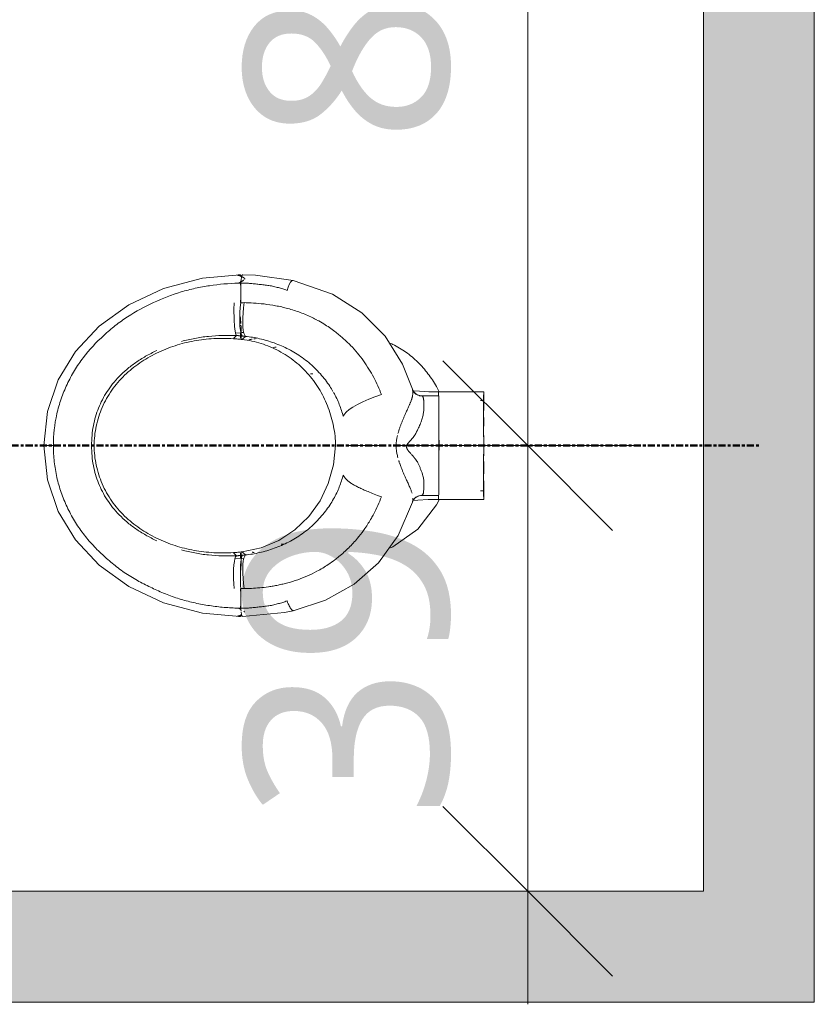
# Model space of a CAD drawing. Header units: millimetres. Extents: x -15787 to 43305, y -34460 to 16025.
# Tile 33 of 44: x 8070 to 8773, y 602 to 1472. Entities that reach past the tile are written whole.
import ezdxf

# ---------------------------------------------------------------- set-up
doc = ezdxf.new("R2010")
doc.units = ezdxf.units.MM
doc.linetypes.add('Centre', pattern=[12.5, 2.5, -1.875, 6.25, -1.875])
for name, color, linetype, lineweight in [('A-ANNO-DIMS', 211, 'Continuous', 9), ('A-ANNO-DIMS-100', 211, 'Continuous', 9), ('A-DETL', 90, 'Continuous', 50), ('A-WALL-PATT', 111, 'Continuous', 9), ('G-IMPT', 8, 'Continuous', 9), ('I-WALL', 2, 'Continuous', 9), ('P-SANR-FIXT', 6, 'Continuous', 9)]:
    doc.layers.add(name, color=color, linetype=linetype, lineweight=lineweight)
doc.styles.add('Trebuchet MS', font='trebuc.ttf', dxfattribs={"height": 180})
doc.dimstyles.new('Cotes100e_Intérieur', dxfattribs={"dimscale": 304.8, "dimtxt": 185.571163, "dimasz": 0.492126, "dimexe": 0.328084, "dimexo": 0.0625, "dimgap": 0.065617, "dimtad": 1, "dimdec": 0, "dimlfac": 0.1, "dimzin": 0, "dimdsep": 46, "dimtxsty": 'Trebuchet MS', "dimblk1": 'OBLIQUE', "dimblk2": 'OBLIQUE', "dimsah": 1, "dimcen": 0.09, "dimdle": 0.328084, "dimazin": 0, "dimtfac": 1, "dimtdec": 4, "dimtix": 1, "dimtmove": 0, "dimatfit": 3, "dimfxl": 0.328084, "dimfxlon": 1, "dimtvp": 1, "dimtolj": 1, "dimtzin": 0, "dimarcsym": 2})

# ---------------------------------------------------------------- blocks, each defined once
blk = doc.blocks.new('WC MATERNELLE POR_Contour21_P2564_BIM_FR - P256401 - CONTOUR 21 Cuvette indépendante enfant-7605942-RDC_Réseaux')
at = {"layer": 'G-IMPT', "color": 30}
for p, q in [((-44.18, 40), (-44.18, 55.54)), ((44.18, 55.54), (44.18, 40)), ((-47.54, 40.03), (-47.54, 40.21)), ((-47.54, 0.04), (-47.54, 40.03)), ((-47.54, 0.03), (-47.54, 40.03)), ((-47.54, 40.01), (-47.54, 20.06)), ((47.54, 40.21), (47.54, 40.03)), ((47.54, 40.03), (47.54, 38.98)), ((47.54, 38.98), (47.54, 24.15)), ((47.54, 24.15), (47.54, 0.03)), ((-37.09, 0), (-44.25, 0)), ((-14.05, 0), (-21.25, 0))]:
    blk.add_line(p, q, dxfattribs=at)
at = {"layer": 'G-IMPT', "color": 30, "flags": 128}
for points in [[(0, 389), (-30.21, 385.77), (-58.11, 376.33), (-83.41, 361.01), (-105.72, 340.14), (-124.47, 314.04), (-138.92, 283.22), (-148.05, 248.93), (-151.03, 215.88)], [(0, 389), (30.21, 385.77), (58.11, 376.33), (83.41, 361.01), (105.72, 340.14), (124.47, 314.04), (138.92, 283.22), (148.05, 248.93), (151.03, 215.88)], [(-151.04, 213.38), (-147.57, 176.24), (-145.97, 168.67)], [(145.98, 168.72), (150.67, 201.82), (151.04, 213.38)], [(-49.84, 63.2), (-79.38, 75.76), (-103.62, 93.14), (-122.63, 114.64), (-136.66, 139.99), (-145.97, 168.67)], [(145.98, 168.72), (133.85, 133.8), (117.52, 107.86), (96.86, 87.44), (71.97, 71.88), (49.84, 63.2)], [(-45.14, 59.33), (-46.09, 60.7), (-47.95, 62.31), (-48.95, 62.86), (-49.82, 63.19)], [(-48.57, 62.58), (-48.27, 58.3), (-47.74, 49.19), (-47.54, 40.84), (-47.54, 40.12)], [(49.82, 63.19), (49.05, 62.9), (47.24, 61.8), (46.01, 60.6), (45.14, 59.33)], [(47.54, 40.11), (47.72, 48.82), (48.19, 57.11), (48.59, 62.91)], [(-45.2, 59.44), (-44.42, 57.5), (-44.19, 55.64)], [(44.19, 55.64), (44.56, 57.99), (45.2, 59.44)], [(-40, 0.03), (-40, 0.77), (-40, 1.52), (-40, 2.26), (-40, 3)], [(-40, 3), (-40, 2.26), (-40, 1.52), (-40, 0.77), (-40, 0.03)], [(40, 3), (40, 2.26), (40, 1.52), (40, 0.77), (40, 0.03)], [(40, 0.03), (40, 0.77), (40, 1.52), (40, 2.26), (40, 3)]]:
    blk.add_lwpolyline(points, dxfattribs=at)
at = {"layer": 'P-SANR-FIXT', "color": 30}
for p, q in [((-122.06, 221.14), (-126.45, 220.91)), ((-109.19, 221.26), (-113.34, 221.34)), ((-99.92, 215), (-99.5, 219.85)), ((99.53, 219.53), (99.92, 215)), ((-100.1, 212.27), (-99.92, 215)), ((113.28, 215.84), (109.09, 215.86)), ((117.65, 215.66), (113.28, 215.84)), ((122.07, 215.37), (117.65, 215.66)), ((126.51, 215), (122.07, 215.37)), ((-44.02, 54.9), (-44.18, 55.56)), ((-45.25, 40.2), (-47.54, 40.03)), ((-43.87, 40.26), (-45.25, 40.2))]:
    blk.add_line(p, q, dxfattribs=at)
at = {"layer": 'P-SANR-FIXT', "color": 30, "flags": 128}
for points in [[(-113.34, 221.34), (-117.67, 221.29), (-122.06, 221.14)], [(-100.01, 220.08), (-102.35, 220.62), (-105.45, 221.02), (-109.19, 221.26)], [(-97.34, 218.81), (-98.39, 219.47), (-100.01, 220.08)], [(-126.46, 212.06), (-122.01, 212.52), (-117.56, 212.88), (-113.18, 213.11), (-108.96, 213.18), (-105.15, 213.05), (-101.96, 212.69), (-99.53, 212.15), (-97.81, 211.48), (-96.67, 210.72)], [(0, 131.1), (-16.94, 132.94), (-33.32, 137.59), (-48.76, 144.81), (-62.61, 154.75), (-74.39, 167.03), (-83.74, 181.29), (-90.3, 197.02), (-93.87, 213.68)], [(96.67, 210.72), (97.81, 211.48), (99.53, 212.15), (101.96, 212.69), (105.15, 213.05), (108.96, 213.18), (113.18, 213.11), (117.56, 212.88), (122.01, 212.52), (126.46, 212.06)], [(96.73, 211.27), (96.79, 211.82), (96.85, 212.37), (96.9, 212.91), (96.95, 213.46)], [(109.09, 215.86), (105.3, 215.7), (102.15, 215.34), (99.74, 214.81), (98.06, 214.17), (96.95, 213.46)], [(137.33, 174.08), (140.09, 173.14), (142.55, 172.12), (144.53, 171), (145.74, 169.85), (145.99, 168.76)], [(25.95, 124.37), (27.78, 123.35), (29.75, 121.68), (31.88, 119.25), (34.14, 115.97), (36.47, 111.88), (38.78, 107.12), (41.02, 101.88), (43.14, 96.38), (45.14, 90.69)], [(-47.79, 39.69), (-52.27, 42.03), (-73.87, 58.48), (-89.51, 80.58), (-90.49, 82.64)], [(0, 40), (0, 54.28), (0, 68.55)], [(-43.37, 40), (-43.48, 40), (-37.8, 40), (-27.58, 40), (-14.46, 40), (0, 40)], [(0, 39.64), (-8.82, 39.87), (-11.78, 40)]]:
    blk.add_lwpolyline(points, dxfattribs=at)
at = {"layer": 'P-SANR-FIXT', "color": 30}
for points, knots in [([(0, 388.99), (0, 388.95), (0, 388.63), (0, 387.53), (0, 386.79), (0, 386.36)], [-0.6666667, -0.6666667, -0.6666667, -0.6666667, -0.3333333, -0.1666667, 0, 0, 0, 0]), ([(0, 386.36), (0, 386.2), (0, 385.87), (0, 385.17), (0, 384.23), (0, 382.83), (0, 381.78), (0, 381.14)], [0, 0, 0, 0, 0.111111, 0.222222, 0.444444, 0.666667, 1, 1, 1, 1]), ([(0, 380.54), (9.46, 380.58), (23.62, 379.08), (41.51, 373.94), (54.32, 368.66), (66.57, 362.13), (81.79, 351.83), (94.67, 339.51), (106.35, 325.94), (116.83, 311.54), (126.91, 292.11), (135.04, 272), (139.29, 255.21), (142.38, 238.28), (143.51, 225.59), (143.68, 217.17)], [0, 0, 0, 0, 0.111111, 0.166667, 0.222222, 0.277778, 0.333333, 0.444444, 0.5, 0.555556, 0.666667, 0.777778, 0.833333, 0.888889, 1, 1, 1, 1]), ([(0, 344.63), (-5.91, 344.54), (-17.43, 343.25), (-34, 337.95), (-46.79, 330.86), (-55.97, 323.72), (-62.35, 317.74), (-68.06, 311.26), (-73.22, 304.3), (-77.81, 297.04), (-83.19, 286.88), (-87.74, 275.63), (-90.88, 264.6), (-93.28, 253.39), (-95, 238.86), (-94.96, 227.31), (-94.59, 221.5)], [0, 0, 0, 0, 0.1, 0.2, 0.3, 0.35, 0.4, 0.45, 0.5, 0.55, 0.6, 0.7, 0.75, 0.8, 0.9, 1, 1, 1, 1]), ([(-84.12, 289.23), (-82.52, 292.64), (-79.13, 299.17), (-73.52, 308.05), (-67.55, 315.78), (-59.1, 324.8), (-50.19, 331.87), (-40.68, 337.42), (-33.28, 340.81), (-25.68, 343.42), (-17.73, 345.34), (-9.1, 346.57), (-3.08, 346.85), (0, 346.85)], [0.3333333, 0.3333333, 0.3333333, 0.3333333, 0.3888889, 0.4444444, 0.5, 0.5555556, 0.6666667, 0.7222222, 0.7777778, 0.8333333, 0.8888889, 0.9444444, 1, 1, 1, 1]), ([(0, 346.85), (3.08, 346.85), (9.1, 346.57), (17.73, 345.34), (25.69, 343.42), (33.3, 340.8), (40.69, 337.42), (50.19, 331.87), (59.11, 324.8), (67.56, 315.77), (73.52, 308.04), (79.13, 299.18), (82.51, 292.66), (84.11, 289.25)], [0, 0, 0, 0, 0.0555556, 0.1111111, 0.1666667, 0.2222222, 0.2777778, 0.3333333, 0.4444444, 0.5, 0.5555556, 0.6111111, 0.6666667, 0.6666667, 0.6666667, 0.6666667]), ([(0, 346.85), (0, 346.52), (0, 345.74), (0, 345.04), (0, 344.63)], [0, 0, 0, 0, 0.4, 1, 1, 1, 1]), ([(94.59, 221.5), (94.96, 227.31), (95, 238.86), (93.28, 253.39), (90.88, 264.6), (87.74, 275.63), (83.19, 286.88), (77.81, 297.04), (73.22, 304.3), (68.06, 311.26), (62.35, 317.74), (55.97, 323.72), (46.79, 330.86), (34, 337.95), (17.43, 343.25), (5.91, 344.54), (0, 344.63)], [0, 0, 0, 0, 0.1, 0.2, 0.25, 0.3, 0.4, 0.45, 0.5, 0.55, 0.6, 0.65, 0.7, 0.8, 0.9, 1, 1, 1, 1]), ([(-97.5, 336.02), (-100.49, 332.77), (-104.79, 327.79), (-110.2, 320.7), (-114.05, 315.08), (-117.62, 309.27), (-120.85, 303.49), (-123.8, 297.71), (-126.53, 291.99), (-129.14, 286.16), (-131.64, 280.12), (-133.94, 273.93), (-135.97, 267.74), (-137.68, 261.57), (-139.66, 253.21), (-140.83, 246.8), (-141.47, 242.51)], [0.4444444, 0.4444444, 0.4444444, 0.4444444, 0.5, 0.5277778, 0.5555556, 0.5833333, 0.6111111, 0.6388889, 0.6666667, 0.6944444, 0.7222222, 0.75, 0.7777778, 0.8055556, 0.8333333, 0.8888889, 0.8888889, 0.8888889, 0.8888889]), ([(-97.34, 218.81), (-97.77, 227.12), (-97.42, 239.56), (-95.04, 255.67), (-93.25, 263.45), (-92.2, 267.29)], [0, 0, 0, 0, 0.1111111, 0.1666667, 0.2222222, 0.2222222, 0.2222222, 0.2222222]), ([(92.19, 267.33), (93.24, 263.5), (95.04, 255.69), (97.42, 239.54), (97.77, 227.11), (97.34, 218.81)], [0.7777778, 0.7777778, 0.7777778, 0.7777778, 0.8333333, 0.8888889, 1, 1, 1, 1]), ([(-97.34, 218.81), (-97.23, 218.92), (-97.07, 219.08), (-96.86, 219.32), (-96.64, 219.57), (-96.38, 219.83), (-96.06, 220.13), (-95.75, 220.4), (-95.45, 220.67), (-95.16, 220.95), (-94.87, 221.22), (-94.68, 221.41), (-94.59, 221.5)], [0, 0, 0, 0, 0.111111, 0.166667, 0.222222, 0.333333, 0.444444, 0.555556, 0.666667, 0.777778, 0.888889, 1, 1, 1, 1]), ([(-96.95, 213.46), (-96.97, 213.64), (-96.99, 213.9), (-97.02, 214.26), (-97.05, 214.53), (-97.08, 214.8), (-97.11, 215.07), (-97.14, 215.34), (-97.16, 215.62), (-97.19, 215.89), (-97.21, 216.16), (-97.23, 216.43), (-97.25, 216.7), (-97.27, 216.96), (-97.29, 217.23), (-97.3, 217.5), (-97.32, 217.76), (-97.33, 218.03), (-97.34, 218.38), (-97.34, 218.64), (-97.34, 218.81)], [0, 0, 0, 0, 0.1, 0.15, 0.2, 0.25, 0.3, 0.35, 0.4, 0.45, 0.5, 0.55, 0.6, 0.65, 0.7, 0.75, 0.8, 0.85, 0.9, 1, 1, 1, 1]), ([(97.34, 218.81), (97.23, 218.92), (97.07, 219.08), (96.86, 219.32), (96.64, 219.57), (96.38, 219.83), (96.06, 220.13), (95.75, 220.4), (95.45, 220.67), (95.16, 220.95), (94.87, 221.22), (94.68, 221.41), (94.59, 221.5)], [0, 0, 0, 0, 0.111111, 0.166667, 0.222222, 0.333333, 0.444444, 0.555556, 0.666667, 0.777778, 0.888889, 1, 1, 1, 1]), ([(96.95, 213.46), (96.97, 213.64), (96.99, 213.9), (97.02, 214.26), (97.05, 214.53), (97.08, 214.8), (97.11, 215.07), (97.14, 215.34), (97.16, 215.62), (97.19, 215.89), (97.21, 216.16), (97.23, 216.43), (97.25, 216.7), (97.27, 216.96), (97.29, 217.23), (97.3, 217.5), (97.32, 217.76), (97.33, 218.03), (97.34, 218.38), (97.34, 218.64), (97.34, 218.81)], [0, 0, 0, 0, 0.1, 0.15, 0.2, 0.25, 0.3, 0.35, 0.4, 0.45, 0.5, 0.55, 0.6, 0.65, 0.7, 0.75, 0.8, 0.85, 0.9, 1, 1, 1, 1]), ([(97.34, 218.81), (97.94, 219.17), (99.31, 219.62), (101.71, 220.05), (104.18, 220.37), (107.54, 220.65), (112.34, 220.87), (118.41, 220.98), (123.57, 220.95), (126.45, 220.91)], [0, 0, 0, 0, 0.2, 0.3, 0.4, 0.55, 0.7, 0.85, 1, 1, 1, 1]), ([(-150.3, 215), (-150.41, 214.99), (-150.6, 215.01), (-150.78, 215.1), (-150.89, 215.21), (-150.94, 215.3), (-150.97, 215.38), (-150.99, 215.44), (-151.01, 215.5), (-151.02, 215.57), (-151.03, 215.64), (-151.03, 215.77), (-151.03, 215.93), (-151.03, 216.14), (-151.01, 216.42), (-150.96, 216.89), (-150.89, 217.3), (-150.8, 217.46), (-150.74, 217.49), (-150.65, 217.44), (-150.48, 217.03), (-150.26, 216.24), (-150.05, 215.55), (-149.91, 215.11), (-149.78, 214.78), (-149.68, 214.54), (-149.59, 214.34), (-149.53, 214.23), (-149.5, 214.18)], [0, 0, 0, 0, 0.05, 0.1, 0.125, 0.15, 0.1625, 0.175, 0.1875, 0.196875, 0.20625, 0.225, 0.2375, 0.25, 0.275, 0.3, 0.35, 0.375, 0.3875, 0.4, 0.45, 0.5, 0.525, 0.55, 0.5625, 0.575, 0.5875, 0.596875, 0.596875, 0.596875, 0.596875]), ([(-147.21, 214.63), (-147.65, 214.57), (-148.79, 214.4), (-149.97, 214.13), (-150.68, 213.84), (-150.88, 213.68), (-150.94, 213.6)], [0.2349758, 0.2349758, 0.2349758, 0.2349758, 0.3333333, 0.5, 0.5833333, 0.6666667, 0.6666667, 0.6666667, 0.6666667]), ([(-147.27, 211.52), (-147.23, 211.54), (-147.09, 211.62), (-146.9, 211.77), (-146.68, 211.98), (-146.55, 212.12), (-146.48, 212.2)], [0.796875, 0.796875, 0.796875, 0.796875, 0.80625, 0.825, 0.8375, 0.85, 0.85, 0.85, 0.85]), ([(-143.71, 215), (-143.74, 213.75), (-143.74, 211.82), (-143.66, 209.16), (-143.55, 207.14), (-143.38, 205.08), (-143.05, 202.29), (-142.58, 198.76), (-142.19, 194.4), (-141.66, 190.02), (-140.78, 185.78), (-139.74, 181.67), (-138.61, 177.76), (-137.77, 175.28), (-137.34, 174.08)], [0, 0, 0, 0, 0.1, 0.15, 0.2, 0.25, 0.3, 0.4, 0.5, 0.6, 0.7, 0.8, 0.9, 1, 1, 1, 1]), ([(-128.66, 215.15), (-128.5, 215.16), (-127.87, 215.21), (-127.23, 215.27), (-126.74, 215.31)], [0.44210323, 0.44210323, 0.44210323, 0.44210323, 0.45, 0.47349847, 0.47349847, 0.47349847, 0.47349847]), ([(-126.51, 215), (-122.63, 215.17), (-117.62, 215.32), (-112.37, 215.34), (-108.98, 215.28), (-106.11, 215.15), (-103.63, 214.97), (-101.48, 214.73), (-99.63, 214.42), (-98.06, 214), (-97.27, 213.65), (-96.95, 213.46)], [0, 0, 0, 0, 0.2, 0.3, 0.4, 0.5, 0.6, 0.7, 0.8, 0.9, 1, 1, 1, 1]), ([(-126.46, 212.06), (-126.39, 207.87), (-126.07, 200.97), (-125, 191.74), (-124.13, 186.21), (-123.35, 182.02), (-122.41, 177.74), (-121.3, 173.34), (-120.02, 168.92), (-118.11, 163.11), (-115.31, 155.96), (-112.59, 150.37), (-111.12, 147.63)], [0, 0, 0, 0, 0.1111111, 0.1666667, 0.1944444, 0.2222222, 0.25, 0.2777778, 0.3055556, 0.3333333, 0.3888889, 0.4444444, 0.4444444, 0.4444444, 0.4444444]), ([(-112.99, 215.25), (-112.46, 215.21), (-109.47, 214.94), (-103.82, 214.55), (-97.96, 214.57), (-94.69, 214.61), (-94.21, 214.62)], [0.6780145, 0.6780145, 0.6780145, 0.6780145, 0.7, 0.8, 0.9, 0.917055, 0.917055, 0.917055, 0.917055]), ([(-99.92, 215), (-98.86, 215.12), (-97.26, 215.18), (-95.66, 215.12), (-95.12, 215.08)], [0, 0, 0, 0, 0.4, 0.6, 0.6, 0.6, 0.6]), ([(-96.73, 211.27), (-96.75, 211.45), (-96.83, 212.18), (-96.9, 212.91), (-96.95, 213.46)], [0.2, 0.2, 0.2, 0.2, 0.4, 1, 1, 1, 1]), ([(-96.67, 210.72), (-96.24, 206.79), (-94.84, 198.31), (-91.08, 185.25), (-85.58, 172.57), (-78.24, 160.48), (-70.43, 151.14), (-63.51, 144.55), (-58.07, 140.08), (-52.59, 136.2), (-45.26, 131.75), (-36.47, 127.6), (-29.43, 125.3), (-25.95, 124.37)], [0, 0, 0, 0, 0.111111, 0.222222, 0.333333, 0.444444, 0.555556, 0.611111, 0.666667, 0.722222, 0.777778, 0.888889, 1, 1, 1, 1]), ([(96.67, 210.72), (96.22, 206.69), (94.86, 198.36), (91.07, 185.24), (85.58, 172.57), (78.23, 160.48), (68.87, 149.28), (59.91, 141.37), (52.91, 136.42), (49.55, 134.35), (48.04, 133.48)], [0, 0, 0, 0, 0.1111111, 0.2222222, 0.3333333, 0.4444444, 0.5555556, 0.6666667, 0.7222222, 0.7684276, 0.7684276, 0.7684276, 0.7684276]), ([(106.43, 214.76), (105.55, 214.71), (102.05, 214.56), (97.96, 214.57), (94.69, 214.61), (94.21, 214.62)], [0.7654472, 0.7654472, 0.7654472, 0.7654472, 0.8, 0.9, 0.9170546, 0.9170546, 0.9170546, 0.9170546]), ([(99.92, 215), (98.86, 215.12), (97.26, 215.18), (95.66, 215.12), (95.12, 215.08)], [0, 0, 0, 0, 0.4, 0.6, 0.6, 0.6, 0.6]), ([(114.22, 215.36), (113.29, 215.28), (111.3, 215.1), (109.25, 214.94), (108.16, 214.87)], [0.66093107, 0.66093107, 0.66093107, 0.66093107, 0.7, 0.74284315, 0.74284315, 0.74284315, 0.74284315]), ([(111.13, 147.65), (111.86, 149.01), (114.33, 153.84), (117.21, 160.61), (119.69, 167.81), (121.32, 173.34), (122.68, 178.84), (124.13, 185.89), (125.92, 197.99), (126.37, 206.82), (126.46, 212.06)], [0.555711, 0.555711, 0.555711, 0.555711, 0.5833333, 0.6527778, 0.6875, 0.7222222, 0.7569444, 0.7916667, 0.8611111, 1, 1, 1, 1]), ([(128.65, 215.15), (128.5, 215.16), (127.87, 215.21), (127.23, 215.27), (126.74, 215.31)], [0.44222451, 0.44222451, 0.44222451, 0.44222451, 0.45, 0.47349848, 0.47349848, 0.47349848, 0.47349848]), ([(137.34, 174.08), (137.77, 175.28), (138.61, 177.76), (139.74, 181.67), (140.78, 185.78), (141.66, 190.02), (142.19, 194.4), (142.58, 198.76), (143.05, 202.29), (143.38, 205.08), (143.55, 207.14), (143.66, 209.16), (143.74, 211.82), (143.74, 213.75), (143.71, 215)], [0, 0, 0, 0, 0.1, 0.2, 0.3, 0.4, 0.5, 0.6, 0.7, 0.75, 0.8, 0.85, 0.9, 1, 1, 1, 1]), ([(143.68, 217.17), (144.05, 216.37), (144.75, 214.94), (145.52, 213.55), (146.08, 212.69), (146.35, 212.35), (146.48, 212.2)], [0, 0, 0, 0, 0.05, 0.1, 0.125, 0.15, 0.15, 0.15, 0.15]), ([(147.18, 211.57), (147.23, 211.54), (147.33, 211.48), (147.52, 211.44), (147.71, 211.47), (147.95, 211.6), (148.2, 211.84), (148.49, 212.25), (148.76, 212.73), (148.97, 213.15), (149.14, 213.48), (149.25, 213.72), (149.36, 213.92), (149.45, 214.09), (149.56, 214.27), (149.67, 214.5), (149.78, 214.78), (149.91, 215.11), (150.05, 215.55), (150.26, 216.24), (150.48, 217.03), (150.65, 217.44), (150.74, 217.49), (150.8, 217.46), (150.89, 217.3), (150.96, 216.89), (151.01, 216.42), (151.03, 216.14), (151.03, 215.93), (151.03, 215.79), (151.03, 215.68), (151.02, 215.6), (151.01, 215.53), (151, 215.45), (150.97, 215.38), (150.94, 215.3), (150.89, 215.21), (150.78, 215.1), (150.6, 215.01), (150.41, 214.99), (150.3, 215)], [0.196875, 0.196875, 0.196875, 0.196875, 0.20625, 0.21875, 0.2375, 0.25, 0.275, 0.3, 0.325, 0.35, 0.3625, 0.375, 0.3875, 0.396875, 0.40625, 0.425, 0.4375, 0.45, 0.475, 0.5, 0.55, 0.6, 0.6125, 0.625, 0.65, 0.7, 0.725, 0.75, 0.7625, 0.775, 0.7875, 0.796875, 0.80625, 0.825, 0.8375, 0.85, 0.875, 0.9, 0.95, 1, 1, 1, 1]), ([(-94.24, 204.78), (-94.28, 204.53), (-94.36, 204.01), (-94.44, 203.5), (-94.48, 203.24)], [0.043441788, 0.043441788, 0.043441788, 0.043441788, 0.046875, 0.050359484, 0.050359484, 0.050359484, 0.050359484]), ([(94.24, 204.76), (94.09, 205.69), (93.91, 206.68), (93.71, 207.69), (93.7, 207.74)], [0.95645644, 0.95645644, 0.95645644, 0.95645644, 0.96875, 0.96937684, 0.96937684, 0.96937684, 0.96937684]), ([(-141.75, 172.09), (-142.34, 171.79), (-143.1, 171.36), (-143.93, 170.84), (-144.46, 170.46), (-144.9, 170.09), (-145.26, 169.73), (-145.49, 169.46), (-145.64, 169.26), (-145.74, 169.12), (-145.82, 169.01), (-145.91, 168.89), (-145.98, 168.79), (-145.98, 168.7), (-145.96, 168.64)], [0.2, 0.2, 0.2, 0.2, 0.3, 0.35, 0.4, 0.45, 0.5, 0.55, 0.575, 0.6, 0.625, 0.65, 0.7, 0.75, 0.75, 0.75, 0.75]), ([(-145.96, 168.64), (-145.95, 168.62), (-145.93, 168.57), (-145.89, 168.5), (-145.87, 168.46), (-145.86, 168.44)], [0.75, 0.75, 0.75, 0.75, 0.775, 0.7875, 0.8, 0.8, 0.8, 0.8]), ([(-111.12, 147.63), (-110.2, 145.92), (-108.28, 142.53), (-104.9, 137.21), (-102.41, 133.73), (-100.99, 131.86)], [0.4444444, 0.4444444, 0.4444444, 0.4444444, 0.4791667, 0.5138889, 0.5555556, 0.5555556, 0.5555556, 0.5555556]), ([(100.99, 131.86), (102.17, 133.41), (104.45, 136.57), (107.88, 141.86), (110.02, 145.57), (111.12, 147.63)], [0.4444444, 0.4444444, 0.4444444, 0.4444444, 0.4791667, 0.5138889, 0.5555556, 0.5555556, 0.5555556, 0.5555556]), ([(-100.98, 131.85), (-100.04, 130.61), (-96.66, 126.33), (-90.3, 119.3), (-82.56, 112.22), (-77.3, 108.15), (-74.94, 106.45)], [0.5556642, 0.5556642, 0.5556642, 0.5556642, 0.5833333, 0.6527778, 0.7222222, 0.7776745, 0.7776745, 0.7776745, 0.7776745]), ([(-25.95, 124.37), (-27.34, 123.8), (-29.34, 122.3), (-31.75, 119.5), (-33.5, 117.01), (-35.22, 114.15), (-36.97, 110.86), (-38.75, 107), (-41.26, 101.01), (-43.51, 95.21), (-45.14, 90.69)], [0, 0, 0, 0, 0.2, 0.3, 0.4, 0.5, 0.6, 0.7, 0.8, 1, 1, 1, 1]), ([(0, 89.27), (0, 91.92), (0, 97.15), (0, 105.33), (0, 111.44), (0, 115.48), (0, 117.86), (0, 119.64), (0, 120.5), (0, 120.85)], [-1, -1, -1, -1, -0.833333, -0.666667, -0.444444, -0.333333, -0.222222, -0.111111, 0, 0, 0, 0]), ([(-74.92, 106.44), (-74.33, 106.02), (-70.77, 103.5), (-65.97, 100.48), (-61.65, 98.11), (-60.41, 97.46)], [0.7777778, 0.7777778, 0.7777778, 0.7777778, 0.7916667, 0.8611111, 0.8887876, 0.8887876, 0.8887876, 0.8887876]), ([(47.73, 39.66), (49.26, 40.41), (52.8, 42.26), (58.17, 45.5), (63.69, 49.4), (68.94, 53.69), (75.58, 59.99), (83, 68.82), (87.92, 77.13), (90.12, 81.85), (90.41, 82.49)], [0.2014129, 0.2014129, 0.2014129, 0.2014129, 0.2222222, 0.25, 0.2777778, 0.3055556, 0.3333333, 0.3888889, 0.4444444, 0.4530644, 0.4530644, 0.4530644, 0.4530644]), ([(-13.14, 75.33), (-13.46, 75.23), (-14.28, 74.97), (-15.41, 74.59), (-16.86, 74.07), (-18.06, 73.63), (-19.41, 73.12), (-20.6, 72.65), (-21.86, 72.14), (-23.44, 71.49), (-25.34, 70.67), (-27.54, 69.71), (-28.9, 69.1), (-29.55, 68.81)], [0.1468489, 0.1468489, 0.1468489, 0.1468489, 0.15625, 0.171875, 0.1875, 0.21875, 0.234375, 0.25, 0.265625, 0.28125, 0.3125, 0.34375, 0.375, 0.375, 0.375, 0.375]), ([(0, 77.75), (-0.76, 77.71), (-1.74, 77.65), (-3.11, 77.51), (-4.59, 77.34), (-6.46, 77.04), (-8.75, 76.54), (-10.01, 76.22), (-10.64, 76.05)], [0, 0, 0, 0, 0.03125, 0.046875, 0.0625, 0.09375, 0.109375, 0.125, 0.125, 0.125, 0.125]), ([(10.62, 76), (12.34, 75.56), (14.89, 74.78), (18.22, 73.59), (20.23, 72.83), (21.8, 72.2), (23.36, 71.53), (25.26, 70.68), (27.46, 69.68), (29.54, 68.76), (31.5, 67.9), (33.34, 67.07), (34.78, 66.44), (35.87, 65.97), (36.41, 65.75), (36.67, 65.64)], [0.125, 0.125, 0.125, 0.125, 0.1875, 0.21875, 0.25, 0.265625, 0.28125, 0.3125, 0.34375, 0.375, 0.40625, 0.4375, 0.46875, 0.484375, 0.5, 0.5, 0.5, 0.5]), ([(0, 68.55), (-0.19, 68.63), (-0.64, 68.69), (-1.34, 68.56), (-1.99, 68.32), (-2.52, 68.07), (-3, 67.82), (-3.4, 67.57), (-3.71, 67.38), (-4.04, 67.16), (-4.5, 66.81), (-5.37, 66.11), (-6.47, 65.13), (-7.61, 64.1), (-8.47, 63.34), (-9.17, 62.74), (-9.65, 62.35), (-9.91, 62.14), (-10.11, 61.99), (-10.31, 61.84), (-10.56, 61.65), (-10.99, 61.32), (-11.56, 60.86), (-12.24, 60.34), (-13.14, 59.66), (-14.36, 58.84), (-16.18, 57.87), (-18.65, 56.8), (-21.46, 55.68), (-24.24, 54.67), (-26.64, 53.9), (-28.57, 53.46), (-30.31, 53.24), (-31.64, 53.16), (-32.55, 53.12), (-33.07, 53.1), (-33.47, 53.08), (-33.86, 53.06), (-34.37, 53.05), (-35.27, 53.05), (-36.5, 53.1), (-37.83, 53.19), (-39.37, 53.31), (-40.46, 53.32), (-41.39, 53.4), (-42.08, 53.55), (-42.74, 53.79), (-43.48, 54.19), (-43.87, 54.59), (-44.02, 54.9)], [0, 0, 0, 0, 0.03125, 0.0625, 0.078125, 0.09375, 0.109375, 0.117188, 0.125, 0.132812, 0.140625, 0.15625, 0.1875, 0.203125, 0.21875, 0.234375, 0.242188, 0.246094, 0.25, 0.253906, 0.257812, 0.265625, 0.28125, 0.296875, 0.3125, 0.34375, 0.375, 0.40625, 0.4375, 0.46875, 0.5, 0.53125, 0.5625, 0.59375, 0.609375, 0.617188, 0.625, 0.632812, 0.640625, 0.65625, 0.6875, 0.71875, 0.75, 0.8125, 0.84375, 0.875, 0.90625, 0.9375, 1, 1, 1, 1]), ([(-29.55, 68.81), (-30.21, 68.51), (-31.48, 67.94), (-33.94, 66.82), (-36.74, 65.57), (-39.57, 64.4), (-41.2, 63.83), (-41.98, 63.59)], [0.375, 0.375, 0.375, 0.375, 0.40625, 0.4375, 0.5, 0.5625, 0.625, 0.625, 0.625, 0.625]), ([(0, 68.55), (0.44, 68.33), (0.87, 68.04), (1.46, 67.61), (1.77, 67.38), (2.11, 67.12), (2.62, 66.7), (3.38, 66.06), (4.53, 65.03), (5.76, 63.92), (6.75, 63.07), (7.33, 62.58), (7.78, 62.21), (8.22, 61.86), (8.78, 61.45), (9.43, 61.01), (10.14, 60.59), (11.04, 60.12), (11.92, 59.72), (12.9, 59.25), (13.74, 58.83), (14.67, 58.35), (15.99, 57.72), (17.75, 56.9), (19.94, 56), (21.33, 55.51), (22.02, 55.27)], [0, 0, 0, 0, 0.0555556, 0.0694444, 0.0833333, 0.0972222, 0.1111111, 0.1388889, 0.1666667, 0.1944444, 0.2083333, 0.2152778, 0.2222222, 0.2291667, 0.2361111, 0.25, 0.2638889, 0.2777778, 0.3055556, 0.3194444, 0.3333333, 0.3472222, 0.3611111, 0.3888889, 0.4166667, 0.4444444, 0.4444444, 0.4444444, 0.4444444]), ([(36.67, 65.64), (36.93, 65.54), (37.44, 65.33), (38.4, 64.93), (39.52, 64.47), (40.56, 64.07), (41.38, 63.78), (41.79, 63.66), (41.99, 63.6)], [0.5, 0.5, 0.5, 0.5, 0.515625, 0.53125, 0.5625, 0.59375, 0.609375, 0.625, 0.625, 0.625, 0.625]), ([(41.99, 63.6), (42.2, 63.54), (42.61, 63.43), (43.4, 63.22), (44.75, 62.93), (45.78, 62.82), (46.43, 62.79)], [0.625, 0.625, 0.625, 0.625, 0.640625, 0.65625, 0.6875, 0.75, 0.75, 0.75, 0.75]), ([(48.83, 63.09), (48.15, 62.68), (46.8, 61.66), (45.23, 59.71), (44.22, 57.39), (44.01, 55.73), (44.03, 54.9)], [0.2218482, 0.2218482, 0.2218482, 0.2218482, 0.4, 0.6, 0.8, 1, 1, 1, 1]), ([(46.53, 62.79), (47.14, 62.77), (48, 62.83), (49.03, 62.99), (49.5, 63.1), (49.72, 63.16)], [0.7534019, 0.7534019, 0.7534019, 0.7534019, 0.8125, 0.84375, 0.875, 0.875, 0.875, 0.875]), ([(22.02, 55.27), (22.7, 55.04), (24.05, 54.61), (26.12, 54.03), (28.11, 53.58), (29.96, 53.29), (31.57, 53.13), (33.46, 53.05), (34.69, 53.06), (35.5, 53.07)], [0.4444444, 0.4444444, 0.4444444, 0.4444444, 0.4722222, 0.5, 0.5277778, 0.5555556, 0.5833333, 0.6111111, 0.6666667, 0.6666667, 0.6666667, 0.6666667]), ([(42.37, 53.64), (42.55, 53.7), (42.9, 53.83), (43.52, 54.19), (43.88, 54.58), (44.03, 54.9)], [0.8888889, 0.8888889, 0.8888889, 0.8888889, 0.9166667, 0.9444444, 1, 1, 1, 1]), ([(43.37, 40), (43.62, 40), (44, 40), (44.21, 40), (44.05, 40), (43.54, 40), (42.64, 40), (41.34, 40), (39.71, 40), (37.54, 40), (34.54, 40), (31.17, 40), (28.31, 40), (25.37, 40), (21.33, 40), (16.19, 40), (9.27, 40), (3.78, 40), (0, 40)], [0.4444444, 0.4444444, 0.4444444, 0.4444444, 0.4722222, 0.5, 0.5277778, 0.5555556, 0.5833333, 0.6111111, 0.6388889, 0.6666667, 0.7083333, 0.75, 0.7708333, 0.7916667, 0.8333333, 0.875, 0.9166667, 1, 1, 1, 1]), ([(0, 39.64), (1.6, 39.64), (3.91, 39.69), (6.77, 39.79), (8.17, 39.84), (8.82, 39.87)], [0, 0, 0, 0, 0.0833333, 0.125, 0.1666667, 0.1666667, 0.1666667, 0.1666667]), ([(0, 0.2), (0, 6.11), (0, 19.36), (0, 32.44), (0, 39.64)], [0, 0, 0, 0, 0.444444, 1, 1, 1, 1]), ([(8.82, 39.87), (9.48, 39.9), (10.47, 39.95), (11.36, 39.98), (11.72, 40)], [0.16666667, 0.16666667, 0.16666667, 0.16666667, 0.20833333, 0.23562843, 0.23562843, 0.23562843, 0.23562843]), ([(43.9, 40.26), (44.39, 40.24), (45.69, 40.19), (47.15, 40.09), (47.54, 40.04), (47.54, 40.03)], [0.7890717, 0.7890717, 0.7890717, 0.7890717, 0.8333333, 0.9166667, 1, 1, 1, 1]), ([(-47.54, 0.04), (-47.54, 0.06), (-46.36, 0.2), (-41.92, 0.38), (-36.96, 0.45), (-32.65, 0.46), (-27.92, 0.45), (-22.82, 0.43), (-17.41, 0.4), (-9.88, 0.32), (-3.93, 0.2), (0, 0.2)], [0, 0, 0, 0, 0.166667, 0.333333, 0.416667, 0.5, 0.583333, 0.666667, 0.75, 0.833333, 1, 1, 1, 1]), ([(-31.78, 0), (-33.4, 0), (-38.65, 0), (-45.48, 0), (-47.54, 0), (-47.54, 0.03)], [0.4838142, 0.4838142, 0.4838142, 0.4838142, 0.5714286, 0.7857143, 1, 1, 1, 1]), ([(-28.73, 0.45), (-31.02, 0.44), (-35.12, 0.38), (-38.42, 0.19), (-39.8, 0.09), (-40, 0.05), (-40, 0.03)], [0.5095726, 0.5095726, 0.5095726, 0.5095726, 0.6666667, 0.8333333, 0.9166667, 1, 1, 1, 1]), ([(-40, 0.03), (-40, 0.02), (-39.37, -0.01), (-36.38, 0), (-33.11, 0), (-31.16, 0), (-31.08, 0)], [0, 0, 0, 0, 0.1428571, 0.2857143, 0.4285714, 0.4345573, 0.4345573, 0.4345573, 0.4345573]), ([(47.54, 0.04), (47.53, 0.05), (47.22, 0.1), (45.92, 0.2), (43.68, 0.31), (41.17, 0.39), (38.84, 0.42), (36.23, 0.45), (32.65, 0.46), (28.73, 0.45), (25.36, 0.44), (21.93, 0.43), (17.41, 0.41), (9.86, 0.32), (4.02, 0.2), (0, 0.2)], [0, 0, 0, 0, 0.083333, 0.166667, 0.25, 0.333333, 0.375, 0.416667, 0.5, 0.583333, 0.625, 0.666667, 0.75, 0.833333, 1, 1, 1, 1]), ([(40, 0.03), (40.01, 0.01), (39.36, 0), (36.38, 0), (33.11, 0), (31.16, 0), (31.08, 0)], [0, 0, 0, 0, 0.1428571, 0.2857143, 0.4285714, 0.4345955, 0.4345955, 0.4345955, 0.4345955]), ([(31.33, 0.43), (32.25, 0.42), (33.97, 0.38), (36.85, 0.28), (39.37, 0.13), (40.01, 0.05), (40, 0.03)], [0.5714286, 0.5714286, 0.5714286, 0.5714286, 0.6428571, 0.7142857, 0.8571429, 1, 1, 1, 1]), ([(47.54, 0.03), (47.54, 0.01), (46.63, 0), (41.87, 0), (35.85, 0), (31.47, 0)], [0, 0, 0, 0, 0.1428571, 0.2857143, 0.521664, 0.521664, 0.521664, 0.521664]), ([(8.92, 0), (8.19, 0), (5.26, 0), (2.28, 0), (0, 0)], [0.8571429, 0.8571429, 0.8571429, 0.8571429, 0.8928571, 1, 1, 1, 1])]:
    blk.add_open_spline(points, degree=3, knots=knots, dxfattribs=at)
for points in [[(0, 380.54), (-4.81, 380.53), (-14.29, 380.02), (-28.09, 377.8), (-41.42, 373.97), (-50.03, 370.42), (-54.23, 368.44)], [(-54.23, 368.44), (-58.42, 366.47), (-66.6, 362.12), (-77.97, 354.41), (-88.27, 345.67), (-94.51, 339.28), (-97.5, 336.02)], [(-141.47, 242.51), (-142.12, 238.23), (-143.15, 229.64), (-143.6, 221.26), (-143.68, 217.17)], [(-94.59, 221.5), (-94.5, 220.19), (-94.3, 217.58), (-94.02, 214.98), (-93.87, 213.68)], [(93.87, 213.68), (94.02, 214.98), (94.3, 217.58), (94.5, 220.19), (94.59, 221.5)], [(-150.3, 214.08), (-150.3, 214.39), (-150.3, 214.69), (-150.3, 215)], [(-143.71, 215), (-144.59, 214.93), (-145.45, 214.85), (-146.25, 214.75)], [(-144.86, 215.12), (-143.91, 215.12), (-142.93, 215.12), (-141.9, 215.11)], [(-144.73, 215.02), (-144.4, 215.65), (-144.05, 216.37), (-143.68, 217.17)], [(-143.68, 217.17), (-143.62, 216.81), (-143.57, 216.09), (-143.64, 215.37), (-143.71, 215)], [(-143.71, 215), (-143.11, 214.98), (-141.9, 214.95), (-140.05, 214.99), (-138.17, 215.01), (-136.26, 215.02), (-134.34, 215.02), (-132.4, 214.98), (-130.45, 214.96), (-128.48, 214.99), (-127.17, 215), (-126.51, 215)], [(-126.51, 215), (-126.41, 214.52), (-126.3, 213.55), (-126.38, 212.57), (-126.46, 212.07)], [(-93.87, 213.68), (-93.95, 213.6), (-94.12, 213.42), (-94.38, 213.16), (-94.65, 212.89), (-94.93, 212.63), (-95.21, 212.34), (-95.49, 212.03), (-95.77, 211.7), (-96.06, 211.35), (-96.36, 211.01), (-96.57, 210.81), (-96.67, 210.72)], [(0, 131.1), (5.74, 131.24), (17.01, 132.45), (33.47, 137.19), (49.04, 144.33), (62.96, 154.36), (74.81, 166.73), (84.19, 181.01), (90.8, 196.89), (93.18, 207.97), (93.87, 213.68)], [(93.87, 213.68), (93.95, 213.6), (94.12, 213.42), (94.38, 213.15), (94.65, 212.89), (94.93, 212.63), (95.21, 212.34), (95.49, 212.03), (95.77, 211.7), (96.06, 211.35), (96.36, 211.01), (96.57, 210.81), (96.67, 210.72)], [(100.14, 212.25), (100.07, 213.17), (100, 214.08), (99.92, 215)], [(126.46, 212.07), (126.38, 212.57), (126.3, 213.55), (126.41, 214.52), (126.51, 215)], [(143.71, 215), (143.11, 214.98), (141.9, 214.95), (140.05, 214.99), (138.17, 215.01), (136.26, 215.02), (134.34, 215.02), (132.4, 214.98), (130.45, 214.96), (128.48, 214.99), (127.17, 215), (126.51, 215)], [(145.26, 215.11), (144.19, 215.12), (143.07, 215.12), (141.9, 215.11)], [(143.71, 215), (143.64, 215.37), (143.57, 216.09), (143.62, 216.81), (143.68, 217.17)], [(147.06, 214.65), (146.11, 214.78), (145, 214.89), (143.71, 215)], [(149.4, 214.25), (148.84, 214.38), (148.13, 214.51), (147.27, 214.63)], [(151.01, 213.27), (151.08, 213.45), (150.89, 213.8), (150.01, 214.11), (149.4, 214.25)], [(150.3, 215), (150.3, 214.69), (150.3, 214.39), (150.3, 214.08)], [(94.75, 201.27), (94.66, 201.98), (94.56, 202.71), (94.44, 203.47)], [(86.94, 186.32), (86.98, 185.43), (87.02, 184.55), (87.05, 183.68)], [(-87.18, 177.01), (-87.18, 177.75), (-87.17, 178.47), (-87.16, 179.19)], [(-137.33, 174.08), (-139.13, 173.36), (-140.59, 172.69), (-141.75, 172.09)], [(63.42, 151.38), (63.41, 152.03), (63.41, 152.71), (63.41, 153.41)], [(-47.78, 133.82), (-47.77, 133.73), (-47.76, 133.65), (-47.75, 133.56)], [(47.12, 132.96), (43.5, 130.92), (36.47, 127.6), (29.42, 125.3), (25.95, 124.37)], [(88.61, 117.89), (90.8, 120.01), (95.12, 124.52), (99.1, 129.37), (100.99, 131.86)], [(74.93, 106.44), (77.29, 108.15), (81.97, 111.77), (86.42, 115.76), (88.61, 117.89)], [(60.4, 97.45), (62.88, 98.76), (67.78, 101.56), (72.56, 104.74), (74.93, 106.44)], [(-60.39, 97.45), (-55.41, 94.83), (-50.29, 92.57), (-45.14, 90.7)], [(45.14, 90.7), (50.29, 92.57), (55.42, 94.83), (60.4, 97.45)], [(0, 68.55), (0, 68.99), (0, 69.87), (0, 71.18), (0, 72.5), (0, 73.81), (0, 75.12), (0, 76.43), (0, 77.31), (0, 77.75)], [(0, 77.75), (3.04, 77.5), (5.97, 77.07), (8.84, 76.42)], [(-46.4, 62.78), (-46.76, 62.77), (-47.48, 62.79), (-48.31, 62.87), (-49.05, 63), (-49.52, 63.1), (-49.74, 63.17)], [(-46.95, 61.66), (-46.32, 61.06), (-45.23, 59.71), (-44.22, 57.39), (-44.01, 55.73), (-44.03, 54.9)], [(35.5, 53.07), (35.9, 53.08), (36.7, 53.09), (37.81, 53.12), (38.87, 53.16), (39.86, 53.22), (40.7, 53.31), (41.3, 53.38), (41.82, 53.48), (42.19, 53.58), (42.37, 53.64)], [(44.03, 54.9), (44.3, 55.51), (44.23, 56.14), (43.81, 56.85)], [(-24.97, 0), (-22.63, 0), (-20.07, 0), (-17.38, 0)], [(24.97, 0), (22.63, 0), (20.07, 0), (17.37, 0)], [(-8.91, 0), (-5.98, 0), (-2.97, 0), (0, 0)]]:
    blk.add_open_spline(points, degree=3, dxfattribs=at)
blk = doc.blocks.new('DIMBLOCK16-RDC_Réseaux')
at = {"layer": 'A-ANNO-DIMS-100'}
for p, q in [((8519.39, 1895.54), (8444.39, 1970.54)), ((8519.39, 1895.54), (8419.39, 1895.54)), ((8519.39, 1895.54), (8519.39, 1095.54)), ((8519.39, 1895.54), (8594.39, 1820.54)), ((8519.39, 1895.54), (8619.39, 1895.54)), ((8519.39, 1095.54), (8444.39, 1170.54)), ((8519.39, 1095.54), (8419.39, 1095.54)), ((8519.39, 1095.54), (8594.39, 1020.54)), ((8519.39, 1095.54), (8619.39, 1095.54))]:
    blk.add_line(p, q, dxfattribs=at)
at = {"layer": 'A-ANNO-DIMS-100', "color": 0, "insert": (8269.06, 1363.44), "char_height": 180, "width": 317.0436, "attachment_point": 1, "rotation": 90, "line_spacing_factor": 1.048425, "style": 'Trebuchet MS'}
blk.add_mtext('80', dxfattribs=at)
blk = doc.blocks.new('_Oblique')
at = {"color": 0, "linetype": 'ByBlock', "lineweight": -2}
blk.add_line((-0.5, -0.5), (0.5, 0.5), dxfattribs=at)
blk = doc.blocks.new('DIMBLOCK17-RDC_Réseaux')
at = {"layer": 'A-ANNO-DIMS-100'}
for p, q in [((8519.39, 1095.54), (8444.39, 1170.54)), ((8519.39, 1095.54), (8419.39, 1095.54)), ((8519.39, 1095.54), (8519.39, 601.51)), ((8519.39, 1095.54), (8594.39, 1020.54)), ((8519.39, 1095.54), (8619.39, 1095.54)), ((8519.39, 701.51), (8444.39, 776.51)), ((8519.39, 701.51), (8419.39, 701.51)), ((8519.39, 701.51), (8594.39, 626.51)), ((8519.39, 701.51), (8619.39, 701.51))]:
    blk.add_line(p, q, dxfattribs=at)
at = {"layer": 'A-ANNO-DIMS-100', "color": 0, "insert": (8269.06, 766.42), "char_height": 180, "width": 317.0436, "attachment_point": 1, "rotation": 90, "line_spacing_factor": 1.048425, "style": 'Trebuchet MS'}
blk.add_mtext('39', dxfattribs=at)

msp = doc.modelspace()

# ---------------------------------------------------------------- hatches: boundary and pattern name
at = {"layer": 'A-WALL-PATT'}
msp.add_hatch(color=30, dxfattribs=at).paths.add_polyline_path([(8674.69, 603.51), (8772.69, 603.51), (8772.69, 2011.49), (8674.69, 2011.49), (8674.69, 701.51)])
h = msp.add_hatch(color=30, dxfattribs=at)
h.paths.add_polyline_path([(8674.69, 603.51), (8674.69, 701.51), (6889.89, 701.51), (6889.89, 603.51)])
h.paths.add_polyline_path([(5859.89, 603.51), (5859.89, 701.51), (3971.09, 701.51), (3971.09, 603.51), (4933.03, 603.51)])

# ---------------------------------------------------------------- linework, layer by layer
at = {"layer": 'A-DETL', "linetype": 'Centre'}
msp.add_line((8723.69, 1095.54), (6823.9, 1095.54), dxfattribs=at)
at = {"layer": 'I-WALL', "color": 23, "lineweight": 13}
for p, q in [((8674.69, 2892.71), (8674.69, 701.51)), ((8772.69, 603.51), (8772.69, 1962.49)), ((8674.69, 701.51), (6889.89, 701.51)), ((6889.89, 603.51), (8772.69, 603.51))]:
    msp.add_line(p, q, dxfattribs=at)

# ---------------------------------------------------------------- block references
at = {"layer": 'P-SANR-FIXT', "color": 30, "rotation": 90.0000000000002}
msp.add_blockref('WC MATERNELLE POR_Contour21_P2564_BIM_FR - P256401 - CONTOUR 21 Cuvette indépendante enfant-7605942-RDC_Réseaux', (8480.69, 1095.54), dxfattribs=at)

# ---------------------------------------------------------------- dimensions: what is measured, and where the dimension line sits
at = {"layer": 'A-ANNO-DIMS'}
for base, p1, p2, override, picture, middle in [((8519.39, 1095.54), (8619.39, 1895.54), (8619.39, 1095.54), {"dimpost": '<>', "dimfxl": 800}, 'DIMBLOCK16-RDC_Réseaux', (8407.81, 1495.54)), ((8519.39, 701.51), (8619.39, 1095.54), (8619.39, 701.51), {"dimpost": '<>', "dimfxl": 394.03393}, 'DIMBLOCK17-RDC_Réseaux', (8407.51, 898.53))]:
    dim = msp.add_linear_dim(base=base, p1=p1, p2=p2, angle=90, dimstyle='Cotes100e_Intérieur', override=override, dxfattribs=at)
    dim.commit()
    dim.dimension.update_dxf_attribs({"geometry": picture, "text_midpoint": middle})

doc.saveas('drawing.dxf')
